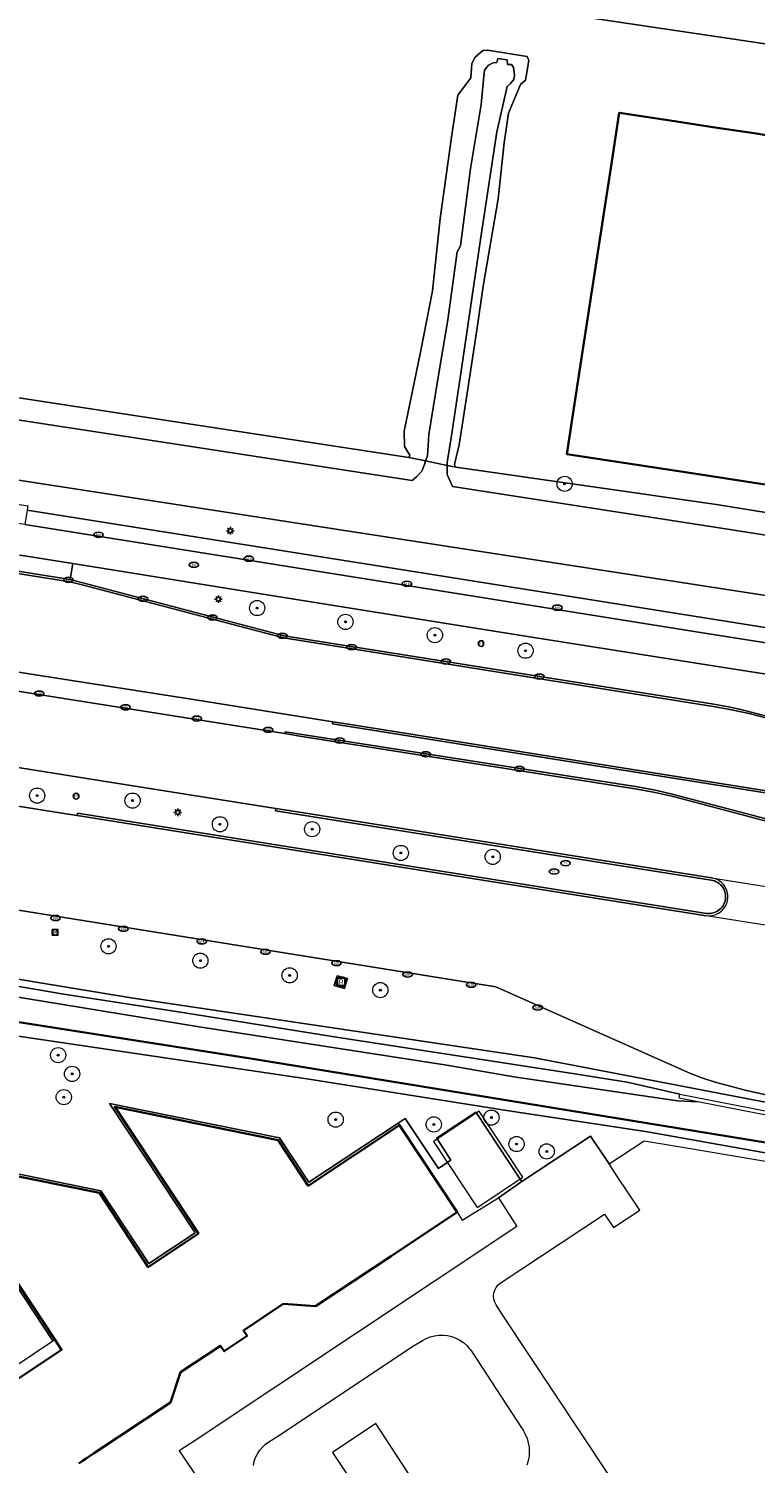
# Model space of a CAD drawing. Header units: metres. Extents: x 89394 to 92106, y 463550 to 466167.
# Tile 76 of 112: x 91292 to 91388, y 464453 to 464641. Entities that reach past the tile are written whole.
import ezdxf
from ezdxf.enums import TextEntityAlignment as Align

# ---------------------------------------------------------------- set-up
doc = ezdxf.new("R2010")
doc.units = ezdxf.units.M
for name, color, linetype, lineweight in [('B-PV-GK-BESCHOEIING-G', 253, 'OB-BESCHOEIING-BLOK', 35), ('B-PV-GR-BEPLANTING_CULTUUR_BOSPLANTSOEN-GV', 90, 'Continuous', 18), ('B-PV-GR-BOOM-S', 90, 'Continuous', 25), ('B-PV-GR-BOUWLAND_BRAAKLIGGEND-GV', 200, 'Continuous', 13), ('B-PV-IE-MEUBILAIR-S', 7, 'Continuous', 25), ('B-PV-IE-MEUBILAIR_WEGMEUBILAIR-S', 7, 'Continuous', 25), ('B-PV-OG-BEBOUWING-GV', 7, 'Continuous', 35), ('B-PV-OG-BEBOUWING_LUIFEL-GV', 7, 'Continuous', 18), ('B-PV-OG-TERREIN_BEGROEID-GV', 7, 'Continuous', 18), ('B-PV-OG-TERREIN_ERF-GV', 50, 'Continuous', 18), ('B-PV-OG-TERREIN_OEVER-GV', 7, 'Continuous', 18), ('B-PV-OG-WATER_SLOOT-GV', 120, 'Continuous', 18), ('B-PV-OG-WEG-GV', 7, 'Continuous', 18), ('B-PV-VH-VERHARDING_ASFALT-GV', 210, 'Continuous', 18), ('B-PV-VH-VERHARDING_BETON-GV', 252, 'Continuous', 18), ('B-PV-VH-VERHARDING_OPEN_BETONELEMENT-GV', 90, 'Continuous', 18), ('B-PV-VH-VERHARDING_OPEN_TEGEL-GV', 90, 'Continuous', 18)]:
    doc.layers.add(name, color=color, linetype=linetype, lineweight=lineweight)
doc.styles.add('NLCS-ISO', font='NLCS-ISO.ttf')
doc.linetypes.add('OB-BESCHOEIING-BLOK', pattern='A,6,-1,[152,NLCS.SHX,S=2,R=0,X=-1,Y=0]', length=7)

# ---------------------------------------------------------------- blocks, each defined once
blk = doc.blocks.new('SIE-MEUBILAIR_BORD_WEGWIJZER-SO')
blk.add_lwpolyline([(-0.75, -0.75), (0.75, -0.75), (0.75, 0.75), (-0.75, 0.75)], close=True)
at = {"style": 'NLCS-ISO'}
blk.add_text('ww', height=0.75, dxfattribs=at).set_placement((0, 0.125), align=Align.MIDDLE_CENTER)
blk = doc.blocks.new('SIE-MEUBILAIR_PAAL_LICHTMAST-SO')
for points in [[(-0.62, 0), (-1, 0)], [(-0.71, 0.71), (-0.44, 0.44)], [(0, 1), (0, 0.62)], [(0.44, 0.44), (0.71, 0.71)], [(1, 0), (0.62, 0)], [(-0.71, -0.71), (-0.44, -0.44)], [(0, -0.62), (0, -1)], [(0.44, -0.44), (0.71, -0.71)]]:
    blk.add_lwpolyline(points)
blk.add_circle((0, 0), 0.5)
blk = doc.blocks.new('SIE-MEUBILAIR_PAAL_PORTAAL-SO')
blk.add_circle((0, 0), 0.75)
at = {"style": 'NLCS-ISO'}
blk.add_text('pt', height=0.75, dxfattribs=at).set_placement((0, 0.13), align=Align.MIDDLE_CENTER)
blk = doc.blocks.new('SIE-MEUBILAIR_PUT_BRANDKRAAN-SO')
blk.add_ellipse((0, 0), major_axis=(1.25, 0), ratio=0.54)
at = {"style": 'NLCS-ISO'}
blk.add_text('bk', height=0.75, dxfattribs=at).set_placement((0.03, 0), align=Align.MIDDLE_CENTER)
blk = doc.blocks.new('SIE-MEUBILAIR_PUT_KOLK-SO')
blk.add_ellipse((0, 0), major_axis=(1.25, 0), ratio=0.54)
at = {"style": 'NLCS-ISO'}
blk.add_text('klk', height=0.75, dxfattribs=at).set_placement((0.03, 0), align=Align.MIDDLE_CENTER)
blk = doc.blocks.new('SIE-MEUBILAIR_PUT_RIOOLPUT-SO')
blk.add_ellipse((0, 0), major_axis=(1.25, 0), ratio=0.54)
at = {"style": 'NLCS-ISO'}
blk.add_text('ri', height=0.75, dxfattribs=at).set_placement((-0.04, 0.07), align=Align.MIDDLE_CENTER)
blk = doc.blocks.new('SIE-WEG_RECLAMEZUIL-SO')
for p, q in [((-0.972125, 0.972125), (0.972125, 0.972125)), ((-0.972125, -0.972125), (-0.972125, 0.972125)), ((0.972125, -0.972125), (0.972125, 0.972125)), ((-0.972125, -0.972125), (0.972125, -0.972125))]:
    blk.add_line(p, q)
blk.add_circle((0, 0), 1.375)
at = {"style": 'NLCS-ISO'}
blk.add_text('R', height=1.375, dxfattribs=at).set_placement((0, 0), align=Align.MIDDLE_CENTER)
blk = doc.blocks.new('SGR-BOOM_GBKN-SO')
at = {"linetype": 'ByBlock', "lineweight": 18}
h = blk.add_hatch(color=0, dxfattribs=at)
h.dxf.hatch_style = 1
edge = h.paths.add_edge_path()
edge.add_arc((0, 0), 0.25, 0, 360)
at = {"color": 0, "linetype": 'ByBlock', "lineweight": 18}
for radius in [2, 0.25]:
    blk.add_circle((0, 0), radius, dxfattribs=at)
at = {"color": 0, "linetype": 'ByBlock', "lineweight": 18, "style": 'NLCS-ISO'}
blk.add_attdef('SOORT', (2.5, 0), '', height=1.5, dxfattribs=at)

msp = doc.modelspace()

# ---------------------------------------------------------------- linework, layer by layer
at = {"layer": 'B-PV-GK-BESCHOEIING-G', "flags": 128}
msp.add_lwpolyline([(91429.94, 464487.977), (91423.717, 464489.078), (91379.578, 464496.287), (91321.297, 464505.806), (91281.312, 464512.058), (91280.989, 464511.955), (91262.257, 464499.423), (91261.973, 464498.848)], dxfattribs=at)
at = {"layer": 'B-PV-GR-BEPLANTING_CULTUUR_BOSPLANTSOEN-GV', "flags": 128}
msp.add_lwpolyline([(91289.125, 464653.932), (91445.953, 464630.633), (91445.244, 464665.717)], dxfattribs=at)
at = {"layer": 'B-PV-GR-BOUWLAND_BRAAKLIGGEND-GV', "flags": 128}
msp.add_lwpolyline([(91176.001, 464588.148), (91297.632, 464568.724), (91297.97, 464570.811), (91291.033, 464571.933)], dxfattribs=at)
at = {"layer": 'B-PV-OG-BEBOUWING-GV', "flags": 128}
for points in [[(91391.02, 464626.79), (91387.18, 464627.383), (91382.607, 464628.078), (91377.017, 464628.938), (91370.371, 464629.951), (91369.752, 464630.043), (91368.762, 464623.631), (91364.677, 464596.976), (91362.865, 464585.199), (91379.284, 464582.677), (91403.632, 464578.938)], [(91298.748, 464452.615), (91299.24, 464452.941), (91299.717, 464453.258), (91300.695, 464453.907), (91310.786, 464460.608), (91312.128, 464464.594), (91317.378, 464468.077), (91317.863, 464467.357), (91320.858, 464469.366), (91320.389, 464470.086), (91325.623, 464473.604), (91329.843, 464473.262), (91339.771, 464479.854), (91342.712, 464481.807), (91348.462, 464485.625), (91340.9, 464497.05), (91328.89, 464489.1), (91324.94, 464495.08), (91303.47, 464499.45), (91314.47, 464482.8), (91307.87, 464478.42), (91301.46, 464488.16), (91279.99, 464492.5), (91295.602, 464468.902), (91296.49, 464467.56), (91284.49, 464459.59)]]:
    msp.add_lwpolyline(points, dxfattribs=at)
at = {"layer": 'B-PV-OG-BEBOUWING_LUIFEL-GV', "flags": 128}
msp.add_lwpolyline([(91357.1, 464490.219), (91351.361, 464498.889), (91345.361, 464494.918), (91351.1, 464486.247)], close=True, dxfattribs=at)
at = {"layer": 'B-PV-OG-TERREIN_BEGROEID-GV', "flags": 128}
for points in [[(91445.953, 464630.633), (91289.125, 464653.932)], [(91280.253, 464594.206), (91342.128, 464584.751), (91342.203, 464584.895), (91342.259, 464585.044), (91341.956, 464585.552), (91341.549, 464586.193), (91341.479, 464588.199), (91343.638, 464598.598), (91345.216, 464606.636), (91346.247, 464616.172), (91347.712, 464626.821), (91348.566, 464632.344), (91350.26, 464634.63), (91350.385, 464636.524), (91350.82, 464637.361), (91351.83, 464638.24), (91352.423, 464638.282), (91357.651, 464637.41), (91357.886, 464636.884), (91357.428, 464634.343), (91356.776, 464633.741), (91355.205, 464630.007), (91354.63, 464626.093), (91353.857, 464618.723), (91351.873, 464607.246), (91351.076, 464601.791), (91349.966, 464594.364), (91348.702, 464586.44), (91348.241, 464584.404), (91348.119, 464583.833), (91348.285, 464583.486), (91382.548, 464578.575), (91436.273, 464569.872)], [(91403.632, 464578.938), (91379.284, 464582.677), (91362.865, 464585.199), (91364.677, 464596.976), (91368.762, 464623.631), (91369.752, 464630.043), (91370.371, 464629.951), (91377.017, 464628.938), (91382.607, 464628.078), (91387.18, 464627.383), (91391.02, 464626.79)], [(91418.091, 464551.759), (91381.264, 464557.514), (91357.718, 464561.245), (91322.412, 464566.88), (91297.97, 464570.811), (91297.632, 464568.724), (91325.737, 464561.327), (91382.162, 464552.36), (91384.115, 464551.997), (91385.11, 464551.783), (91386.077, 464551.562), (91411.177, 464545.032)], [(91389.407, 464500), (91358.636, 464505.893), (91305.916, 464513.722), (91263.1, 464520.793)], [(91280.323, 464517.056), (91296.776, 464514.248), (91312.951, 464511.783), (91332.882, 464508.589), (91363.344, 464503.896), (91370.781, 464502.683), (91377.711, 464501.117), (91440.298, 464488.906)], [(91412.259, 464489.259), (91373.483, 464496.196), (91355.236, 464498.916), (91328.718, 464503.119), (91282.491, 464509.978)], [(91283.111, 464460.546), (91295.335, 464468.725), (91279.298, 464492.966), (91301.654, 464488.447), (91307.961, 464478.864), (91314.027, 464482.89), (91302.778, 464499.917), (91325.134, 464495.367), (91328.98, 464489.544), (91340.723, 464497.317), (91341.648, 464497.929), (91346.01, 464491.38), (91347.538, 464492.408), (91347.63, 464492.47), (91345.822, 464495.244), (91345.76, 464495.34), (91350.93, 464498.78), (91350.974, 464498.714), (91356.737, 464489.967), (91356.957, 464489.633), (91365.99, 464495.59), (91368.414, 464491.956), (91373.022, 464495.008), (91376.745, 464494.379), (91378.044, 464494.16), (91413.58, 464488.16)]]:
    msp.add_lwpolyline(points, dxfattribs=at)
at = {"layer": 'B-PV-OG-TERREIN_ERF-GV', "flags": 128}
for points in [[(91340.9, 464497.05), (91340.723, 464497.317), (91328.98, 464489.544), (91325.134, 464495.367), (91302.778, 464499.917), (91314.027, 464482.89), (91307.961, 464478.864), (91301.654, 464488.447), (91279.298, 464492.966), (91295.335, 464468.725), (91295.602, 464468.902), (91279.99, 464492.5), (91301.46, 464488.16), (91307.87, 464478.42), (91314.47, 464482.8), (91303.47, 464499.45), (91324.94, 464495.08), (91328.89, 464489.1)], [(91350.974, 464498.714), (91350.93, 464498.78), (91345.76, 464495.34), (91345.822, 464495.244), (91347.63, 464492.47), (91347.538, 464492.408), (91346.01, 464491.38), (91341.648, 464497.929), (91340.723, 464497.317), (91340.9, 464497.05), (91348.462, 464485.625), (91349.124, 464484.555), (91353.88, 464487.5), (91356.957, 464489.633), (91356.737, 464489.967)]]:
    msp.add_lwpolyline(points, close=True, dxfattribs=at)
at = {"layer": 'B-PV-OG-TERREIN_OEVER-GV', "flags": 128}
for points in [[(91347.16, 464583.717), (91348.285, 464583.486), (91348.119, 464583.833), (91348.241, 464584.404), (91348.702, 464586.44), (91349.966, 464594.364), (91351.076, 464601.791), (91351.873, 464607.246), (91353.857, 464618.723), (91354.63, 464626.093), (91355.205, 464630.007), (91356.776, 464633.741), (91357.428, 464634.343), (91357.886, 464636.884), (91357.651, 464637.41), (91352.423, 464638.282), (91351.83, 464638.24), (91350.82, 464637.361), (91350.385, 464636.524), (91350.26, 464634.63), (91348.566, 464632.344), (91347.712, 464626.821), (91346.247, 464616.172), (91345.216, 464606.636), (91343.638, 464598.598), (91341.479, 464588.199), (91341.549, 464586.193), (91341.956, 464585.552), (91342.259, 464585.044), (91342.203, 464584.895), (91342.128, 464584.751), (91344.317, 464584.301), (91344.552, 464584.985), (91344.742, 464587.759), (91345.943, 464595.326), (91347.221, 464602.832), (91348.475, 464611.759), (91348.883, 464612.557), (91350.198, 464622.711), (91351.62, 464631.111), (91351.912, 464634.392), (91352.056, 464635.647), (91352.589, 464636.279), (91353.178, 464636.578), (91353.656, 464636.627), (91353.787, 464637.162), (91355.043, 464636.99), (91355.064, 464636.387), (91355.279, 464636.394), (91355.605, 464636.388), (91355.863, 464635.979), (91355.996, 464634.96), (91355.907, 464634.398), (91355.415, 464633.85), (91355.021, 464633.509), (91353.65, 464627.522), (91351.537, 464613.414), (91349.013, 464596.392), (91347.662, 464587.354), (91347.161, 464584.115)], [(91223.677, 464602.627), (91182.981, 464608.554), (91182.351, 464610.02), (91182.395, 464611.332), (91181.577, 464611.591), (91181.443, 464607.888), (91182.134, 464606.755), (91183.228, 464606.469), (91252.526, 464595.59), (91342.555, 464581.741), (91343.121, 464582.202), (91343.82, 464582.945), (91344.159, 464583.84), (91344.317, 464584.301), (91342.128, 464584.751), (91280.253, 464594.206), (91254.026, 464598.206)]]:
    msp.add_lwpolyline(points, close=True, dxfattribs=at)
for points in [[(91412.833, 464562.969), (91252.796, 464587.627), (91252.267, 464584.853), (91269.829, 464582.008), (91292.06, 464578.402), (91291.984, 464577.92), (91291.978, 464577.851), (91341.044, 464570.058), (91380.14, 464563.812), (91412.561, 464558.674)], [(91436.273, 464569.872), (91382.548, 464578.575), (91348.285, 464583.486), (91347.16, 464583.717), (91347.157, 464582.527), (91347.829, 464580.929), (91382.303, 464575.626), (91469.102, 464561.992)], [(91248.505, 464520.793), (91314.57, 464509.95), (91347.11, 464504.95), (91355.91, 464503.413), (91377.391, 464500.25), (91380.058, 464500.134), (91377.605, 464500.614), (91377.711, 464501.117), (91370.781, 464502.683), (91363.344, 464503.896), (91332.882, 464508.589), (91312.951, 464511.783), (91296.776, 464514.248), (91280.323, 464517.056)], [(91423.717, 464489.078), (91379.578, 464496.287), (91321.297, 464505.806), (91281.312, 464512.058)], [(91282.491, 464509.978), (91328.718, 464503.119), (91355.236, 464498.916), (91373.483, 464496.196), (91412.259, 464489.259)]]:
    msp.add_lwpolyline(points, dxfattribs=at)
at = {"layer": 'B-PV-OG-WATER_SLOOT-GV', "flags": 128}
msp.add_lwpolyline([(91344.317, 464584.301), (91347.16, 464583.717), (91347.161, 464584.115), (91347.662, 464587.354), (91349.013, 464596.392), (91351.537, 464613.414), (91353.65, 464627.522), (91355.021, 464633.509), (91355.415, 464633.85), (91355.907, 464634.398), (91355.996, 464634.96), (91355.863, 464635.979), (91355.605, 464636.388), (91355.279, 464636.394), (91355.064, 464636.387), (91355.043, 464636.99), (91353.787, 464637.162), (91353.656, 464636.627), (91353.178, 464636.578), (91352.589, 464636.279), (91352.056, 464635.647), (91351.912, 464634.392), (91351.62, 464631.111), (91350.198, 464622.711), (91348.883, 464612.557), (91348.475, 464611.759), (91347.221, 464602.832), (91345.943, 464595.326), (91344.742, 464587.759), (91344.552, 464584.985)], close=True, dxfattribs=at)
for points in [[(91469.102, 464561.992), (91382.303, 464575.626), (91347.829, 464580.929), (91347.157, 464582.527), (91347.16, 464583.717), (91344.317, 464584.301), (91344.159, 464583.84), (91343.82, 464582.945), (91343.121, 464582.202), (91342.555, 464581.741), (91252.526, 464595.59), (91183.228, 464606.469), (91182.134, 464606.755), (91181.443, 464607.888), (91181.346, 464605.116), (91181.011, 464600.339), (91193.151, 464598.973), (91197.818, 464598.019), (91253.032, 464589.062), (91252.796, 464587.627), (91412.833, 464562.969)], [(91439.769, 464488.49), (91380.058, 464500.134), (91377.391, 464500.25), (91355.91, 464503.413), (91347.11, 464504.95), (91314.57, 464509.95), (91248.505, 464520.793), (91245.505, 464520.951), (91245.075, 464520.403), (91244.752, 464517.873), (91245.842, 464515.764), (91248.681, 464512.461), (91250.895, 464509.504), (91258.413, 464498.121), (91261.973, 464498.848), (91262.257, 464499.423), (91280.989, 464511.955), (91281.312, 464512.058), (91321.297, 464505.806), (91379.578, 464496.287), (91423.717, 464489.078)]]:
    msp.add_lwpolyline(points, dxfattribs=at)
at = {"layer": 'B-PV-OG-WEG-GV', "flags": 128}
for points in [[(91502.965, 464522.519), (91332.085, 464549.762), (91332.129, 464550.037), (91314.072, 464552.903), (91293.893, 464556.067), (91273.333, 464559.296), (91251.107, 464562.807), (91230.31, 464566.086), (91209.86, 464569.318), (91183.143, 464573.556), (91158.253, 464577.524)], [(91160.221, 464575.058), (91166.137, 464573.929), (91167.12, 464573.732), (91168.101, 464573.558), (91169.08, 464573.4), (91190.536, 464569.948), (91221.642, 464565.019), (91253.119, 464560.032), (91284.293, 464555.072), (91325.81, 464548.482), (91325.848, 464548.726), (91372.164, 464541.478), (91374.527, 464541.038), (91376.894, 464540.503), (91400.21, 464534.348)], [(91281.724, 464540.393), (91296.534, 464538.045), (91298.524, 464537.744), (91298.571, 464538.04), (91381.222, 464524.867), (91381.452, 464524.849), (91381.682, 464524.854), (91381.91, 464524.883), (91382.134, 464524.936), (91382.351, 464525.012), (91382.56, 464525.11), (91382.756, 464525.23), (91382.94, 464525.369), (91383.108, 464525.526), (91383.258, 464525.7), (91383.39, 464525.889), (91383.502, 464526.09), (91383.591, 464526.302), (91383.659, 464526.523), (91383.703, 464526.748), (91383.723, 464526.978), (91383.719, 464527.208), (91383.692, 464527.436), (91383.64, 464527.661), (91383.566, 464527.879), (91383.469, 464528.088), (91383.352, 464528.285), (91383.214, 464528.47), (91383.058, 464528.639), (91382.885, 464528.791), (91382.697, 464528.924), (91382.496, 464529.037), (91382.285, 464529.128), (91382.065, 464529.197), (91381.84, 464529.243), (91324.579, 464538.345), (91324.634, 464538.654), (91311.119, 464540.795), (91300.885, 464542.416), (91280.079, 464545.746)], [(91390.412, 464500.712), (91386.312, 464501.653), (91382.337, 464502.704), (91380.71, 464503.245), (91379.108, 464503.856), (91353.523, 464515.24), (91281.248, 464526.842), (91280.162, 464527.018), (91263.1, 464520.793), (91305.916, 464513.722), (91358.636, 464505.893), (91389.407, 464500)]]:
    msp.add_lwpolyline(points, dxfattribs=at)
msp.add_lwpolyline([(91332.315, 464515.38), (91332.712, 464516.685), (91334.06, 464516.318), (91333.675, 464515.002)], close=True, dxfattribs=at)
at = {"layer": 'B-PV-VH-VERHARDING_ASFALT-GV', "flags": 128}
for points in [[(91412.344, 464556.731), (91379.573, 464561.92), (91340.772, 464568.118), (91291.66, 464575.935), (91280.906, 464577.586), (91258.642, 464581.153), (91235.77, 464584.778), (91214.319, 464588.208), (91191.292, 464591.896), (91180.48, 464593.591), (91179.851, 464589.612), (91191.49, 464587.818), (91213.644, 464584.263), (91235.084, 464580.877), (91257.852, 464577.241), (91280.221, 464573.655), (91291.033, 464571.933), (91297.97, 464570.811), (91322.412, 464566.88), (91357.718, 464561.245), (91381.264, 464557.514), (91418.091, 464551.759)], [(91411.095, 464544.768), (91387.004, 464551.072), (91386.006, 464551.323), (91384.051, 464551.713), (91382.082, 464552.061), (91325.658, 464561.061), (91299.209, 464568.041), (91297.578, 464568.424), (91166.281, 464589.348), (91164.284, 464589.719), (91163.76, 464589.823), (91163.24, 464589.948), (91162.726, 464590.094), (91162.218, 464590.26), (91161.717, 464590.446)], [(91158.253, 464577.524), (91183.143, 464573.556), (91209.86, 464569.318), (91230.31, 464566.086), (91251.107, 464562.807), (91273.333, 464559.296), (91293.893, 464556.067), (91314.072, 464552.903), (91332.129, 464550.037), (91333.888, 464549.758), (91503.019, 464522.814)], [(91400.133, 464534.058), (91376.818, 464540.213), (91374.473, 464540.743), (91372.109, 464541.183), (91327.804, 464548.165), (91325.81, 464548.482), (91284.293, 464555.072), (91253.119, 464560.032), (91221.642, 464565.019), (91190.536, 464569.948), (91169.08, 464573.4), (91168.101, 464573.558), (91167.12, 464573.732), (91166.137, 464573.929), (91160.221, 464575.058)], [(91159.462, 464565.013), (91163.41, 464564.337), (91167.333, 464563.677), (91172.294, 464562.871), (91193.058, 464559.583), (91213.823, 464556.272), (91235.601, 464552.802), (91257.349, 464549.355), (91280.079, 464545.746), (91300.885, 464542.416), (91311.119, 464540.795), (91324.634, 464538.654), (91328.589, 464538.028), (91381.887, 464529.539), (91419.407, 464523.578)], [(91418.823, 464518.59), (91381.175, 464524.571), (91298.524, 464537.744), (91296.534, 464538.045), (91281.724, 464540.393), (91264.796, 464543.096), (91237.669, 464547.43), (91202.097, 464553.049), (91181.895, 464556.211), (91179.926, 464556.5), (91177.943, 464556.775), (91175.96, 464557.009), (91173.972, 464557.236), (91172.016, 464557.433), (91170.011, 464557.611), (91168.019, 464557.774), (91166.02, 464557.921), (91164.032, 464558.038), (91159.469, 464558.239)], [(91161.743, 464545.901), (91168.615, 464544.79), (91173.585, 464543.982), (91175.221, 464543.753), (91177.457, 464543.38), (91177.459, 464543.38), (91185.556, 464542.03), (91206.371, 464538.717), (91221.505, 464536.308), (91265.327, 464529.419), (91280.162, 464527.018), (91281.248, 464526.842), (91353.523, 464515.24), (91379.108, 464503.856), (91380.71, 464503.245), (91382.337, 464502.704), (91386.312, 464501.653), (91390.412, 464500.712)], [(91368.328, 464451.162), (91361.333, 464461.721), (91354.419, 464472.158), (91353.57, 464473.44), (91353.393, 464473.798), (91353.285, 464474.183), (91353.249, 464474.581), (91353.287, 464474.979), (91353.397, 464475.363), (91353.575, 464475.721), (91353.815, 464476.04), (91354.11, 464476.31), (91367.823, 464485.383), (91369.013, 464483.593), (91372.447, 464485.869), (91370.336, 464489.055), (91369.839, 464489.805), (91368.414, 464491.956), (91365.99, 464495.59), (91356.957, 464489.633), (91353.88, 464487.5), (91356.311, 464483.737), (91314.02, 464455.63), (91311.96, 464454.28), (91312.524, 464453.439), (91330.173, 464427.218)], [(91321.688, 464452.362), (91321.801, 464452.896), (91321.98, 464453.411), (91322.224, 464453.9), (91322.526, 464454.354), (91322.884, 464454.766), (91323.291, 464455.13), (91323.74, 464455.44), (91324.89, 464456.22), (91342.74, 464468.06), (91343.89, 464468.75), (91344.393, 464469.029), (91344.926, 464469.245), (91345.482, 464469.393), (91346.052, 464469.472), (91346.627, 464469.481), (91347.199, 464469.419), (91347.759, 464469.288), (91348.299, 464469.088), (91348.81, 464468.825), (91349.285, 464468.5), (91349.717, 464468.12), (91350.099, 464467.69), (91350.36, 464467.38), (91356.93, 464457.28), (91357.12, 464456.97), (91357.413, 464456.452), (91357.643, 464455.903), (91357.808, 464455.331), (91357.906, 464454.744), (91357.936, 464454.15), (91357.896, 464453.556), (91357.788, 464452.971), (91357.612, 464452.402)], [(91344.038, 464448.296), (91337.795, 464457.856), (91332.078, 464454.066), (91341.135, 464440.427)]]:
    msp.add_lwpolyline(points, dxfattribs=at)
at = {"layer": 'B-PV-VH-VERHARDING_BETON-GV', "flags": 128}
for points in [[(91333.888, 464549.758), (91332.129, 464550.037), (91332.085, 464549.762), (91502.965, 464522.519), (91505.822, 464521.861), (91507.698, 464521.346), (91509.515, 464520.674), (91511.336, 464519.939), (91513.092, 464519.128), (91514.126, 464518.589), (91514.833, 464518.22), (91514.886, 464518.531), (91513.231, 464519.394), (91511.448, 464520.217), (91509.627, 464520.952), (91507.773, 464521.598), (91505.889, 464522.154), (91503.019, 464522.814)], [(91325.81, 464548.482), (91327.804, 464548.165), (91372.109, 464541.183), (91374.473, 464540.743), (91376.818, 464540.213), (91400.133, 464534.058), (91404.819, 464532.901), (91409.939, 464531.837), (91413.859, 464531.149), (91414.65, 464531.021), (91414.696, 464531.317), (91413.907, 464531.445), (91410, 464532.131), (91404.88, 464533.195), (91400.21, 464534.348), (91376.894, 464540.503), (91374.527, 464541.038), (91372.164, 464541.478), (91325.848, 464548.726)], [(91383.022, 464529.055), (91382.782, 464529.227), (91382.349, 464529.425), (91381.887, 464529.539), (91328.589, 464538.028), (91324.634, 464538.654), (91324.579, 464538.345), (91381.84, 464529.243), (91382.065, 464529.197), (91382.285, 464529.128), (91382.496, 464529.037), (91382.697, 464528.924), (91382.885, 464528.791), (91383.058, 464528.639), (91383.214, 464528.47), (91383.352, 464528.285), (91383.469, 464528.088), (91383.566, 464527.879), (91383.64, 464527.661), (91383.692, 464527.436), (91383.719, 464527.208), (91383.723, 464526.978), (91383.703, 464526.748), (91383.659, 464526.523), (91383.591, 464526.302), (91383.502, 464526.09), (91383.39, 464525.889), (91383.258, 464525.7), (91383.108, 464525.526), (91382.94, 464525.369), (91382.756, 464525.23), (91382.56, 464525.11), (91382.351, 464525.012), (91382.134, 464524.936), (91381.91, 464524.883), (91381.682, 464524.854), (91381.452, 464524.849), (91381.222, 464524.867), (91298.571, 464538.04), (91298.524, 464537.744), (91381.175, 464524.571), (91381.888, 464524.574), (91382.35, 464524.687), (91382.782, 464524.886), (91383.17, 464525.163), (91383.497, 464525.508), (91383.754, 464525.909), (91383.931, 464526.351), (91384.021, 464526.819), (91384.021, 464527.295), (91383.931, 464527.762), (91383.754, 464528.204), (91383.497, 464528.605), (91383.169, 464528.95)]]:
    msp.add_lwpolyline(points, close=True, dxfattribs=at)
at = {"layer": 'B-PV-VH-VERHARDING_OPEN_BETONELEMENT-GV', "flags": 128}
for points in [[(91411.177, 464545.032), (91386.077, 464551.562), (91385.11, 464551.783), (91384.115, 464551.997), (91382.162, 464552.36), (91325.737, 464561.327), (91297.632, 464568.724), (91176.001, 464588.148), (91164.367, 464590.006), (91163.847, 464590.094), (91163.332, 464590.205), (91162.821, 464590.339), (91162.318, 464590.495), (91161.822, 464590.673), (91161.334, 464590.874)], [(91161.717, 464590.446), (91162.218, 464590.26), (91162.726, 464590.094), (91163.24, 464589.948), (91163.76, 464589.823), (91164.284, 464589.719), (91166.281, 464589.348), (91297.578, 464568.424), (91299.209, 464568.041), (91325.658, 464561.061), (91382.082, 464552.061), (91384.051, 464551.713), (91386.006, 464551.323), (91387.004, 464551.072), (91411.095, 464544.768)]]:
    msp.add_lwpolyline(points, dxfattribs=at)
at = {"layer": 'B-PV-VH-VERHARDING_OPEN_TEGEL-GV', "flags": 128}
msp.add_lwpolyline([(91412.561, 464558.674), (91380.14, 464563.812), (91341.044, 464570.058), (91291.978, 464577.851), (91291.66, 464575.935), (91340.772, 464568.118), (91379.573, 464561.92), (91412.344, 464556.731)], dxfattribs=at)
msp.add_lwpolyline([(91332.315, 464515.38), (91333.675, 464515.002), (91334.06, 464516.318), (91332.712, 464516.685)], close=True, dxfattribs=at)

# ---------------------------------------------------------------- block references
at = {"layer": 'B-PV-GR-BOOM-S', "xscale": 0.5, "yscale": 0.5, "zscale": 0.5}
for p in [(91362.579, 464581.302), (91322.184, 464564.983), (91333.783, 464563.16), (91345.534, 464561.414), (91357.442, 464559.378), (91293.285, 464540.338), (91305.819, 464539.685), (91317.297, 464536.575), (91329.415, 464535.934), (91341.058, 464532.808), (91353.13, 464532.294), (91302.659, 464520.546), (91314.723, 464518.661), (91326.455, 464516.733), (91338.366, 464514.799), (91296.047, 464506.244), (91297.872, 464503.783), (91296.783, 464500.732), (91332.498, 464497.781), (91352.958, 464498.044), (91345.388, 464497.148), (91356.266, 464494.575), (91360.219, 464493.607)]:
    msp.add_blockref('SGR-BOOM_GBKN-SO', p, dxfattribs=at)
at = {"layer": 'B-PV-IE-MEUBILAIR-S', "xscale": 0.5, "yscale": 0.5, "zscale": 0.5}
for name, p in [('SIE-MEUBILAIR_PUT_KOLK-SO', (91301.347, 464574.603)), ('SIE-MEUBILAIR_PAAL_LICHTMAST-SO', (91318.663, 464575.14)), ('SIE-MEUBILAIR_PUT_BRANDKRAAN-SO', (91313.873, 464570.656)), ('SIE-MEUBILAIR_PUT_KOLK-SO', (91321.092, 464571.464)), ('SIE-MEUBILAIR_PUT_KOLK-SO', (91297.393, 464568.695)), ('SIE-MEUBILAIR_PUT_KOLK-SO', (91341.859, 464568.166)), ('SIE-MEUBILAIR_PUT_KOLK-SO', (91307.189, 464566.189)), ('SIE-MEUBILAIR_PAAL_LICHTMAST-SO', (91317.093, 464566.146)), ('SIE-MEUBILAIR_PUT_KOLK-SO', (91361.613, 464565.033)), ('SIE-MEUBILAIR_PUT_KOLK-SO', (91316.328, 464563.729)), ('SIE-MEUBILAIR_PUT_KOLK-SO', (91325.506, 464561.326)), ('SIE-MEUBILAIR_PAAL_PORTAAL-SO', (91351.595, 464560.316)), ('SIE-MEUBILAIR_PUT_KOLK-SO', (91334.602, 464559.857)), ('SIE-MEUBILAIR_PUT_KOLK-SO', (91346.984, 464557.956)), ('SIE-MEUBILAIR_PUT_KOLK-SO', (91359.253, 464555.972)), ('SIE-MEUBILAIR_PUT_KOLK-SO', (91293.552, 464553.746)), ('SIE-MEUBILAIR_PUT_KOLK-SO', (91304.898, 464551.941)), ('SIE-MEUBILAIR_PUT_KOLK-SO', (91314.256, 464550.456)), ('SIE-MEUBILAIR_PUT_KOLK-SO', (91323.634, 464548.969)), ('SIE-MEUBILAIR_PUT_KOLK-SO', (91333.021, 464547.579)), ('SIE-MEUBILAIR_PUT_KOLK-SO', (91344.332, 464545.773)), ('SIE-MEUBILAIR_PUT_KOLK-SO', (91356.641, 464543.855)), ('SIE-MEUBILAIR_PAAL_PORTAAL-SO', (91298.406, 464540.267)), ('SIE-MEUBILAIR_PAAL_LICHTMAST-SO', (91311.752, 464538.142)), ('SIE-MEUBILAIR_PUT_RIOOLPUT-SO', (91361.189, 464530.371)), ('SIE-MEUBILAIR_PUT_RIOOLPUT-SO', (91362.697, 464531.46)), ('SIE-MEUBILAIR_PUT_KOLK-SO', (91295.701, 464524.263)), ('SIE-MEUBILAIR_PUT_KOLK-SO', (91304.61, 464522.856)), ('SIE-MEUBILAIR_BORD_WEGWIJZER-SO', (91295.646, 464522.378)), ('SIE-MEUBILAIR_PAAL_PORTAAL-SO', (91295.646, 464522.378)), ('SIE-MEUBILAIR_PUT_KOLK-SO', (91314.91, 464521.189)), ('SIE-MEUBILAIR_PUT_KOLK-SO', (91323.283, 464519.832)), ('SIE-MEUBILAIR_PUT_KOLK-SO', (91332.611, 464518.344)), ('SIE-MEUBILAIR_PUT_KOLK-SO', (91341.962, 464516.849)), ('SIE-MEUBILAIR_PUT_KOLK-SO', (91350.307, 464515.501)), ('SIE-MEUBILAIR_PUT_KOLK-SO', (91359.033, 464512.509))]:
    msp.add_blockref(name, p, dxfattribs=at)
at = {"layer": 'B-PV-IE-MEUBILAIR_WEGMEUBILAIR-S', "xscale": 0.5, "yscale": 0.5, "zscale": 0.5}
msp.add_blockref('SIE-WEG_RECLAMEZUIL-SO', (91333.211, 464515.863), dxfattribs=at)

doc.saveas('drawing.dxf')
